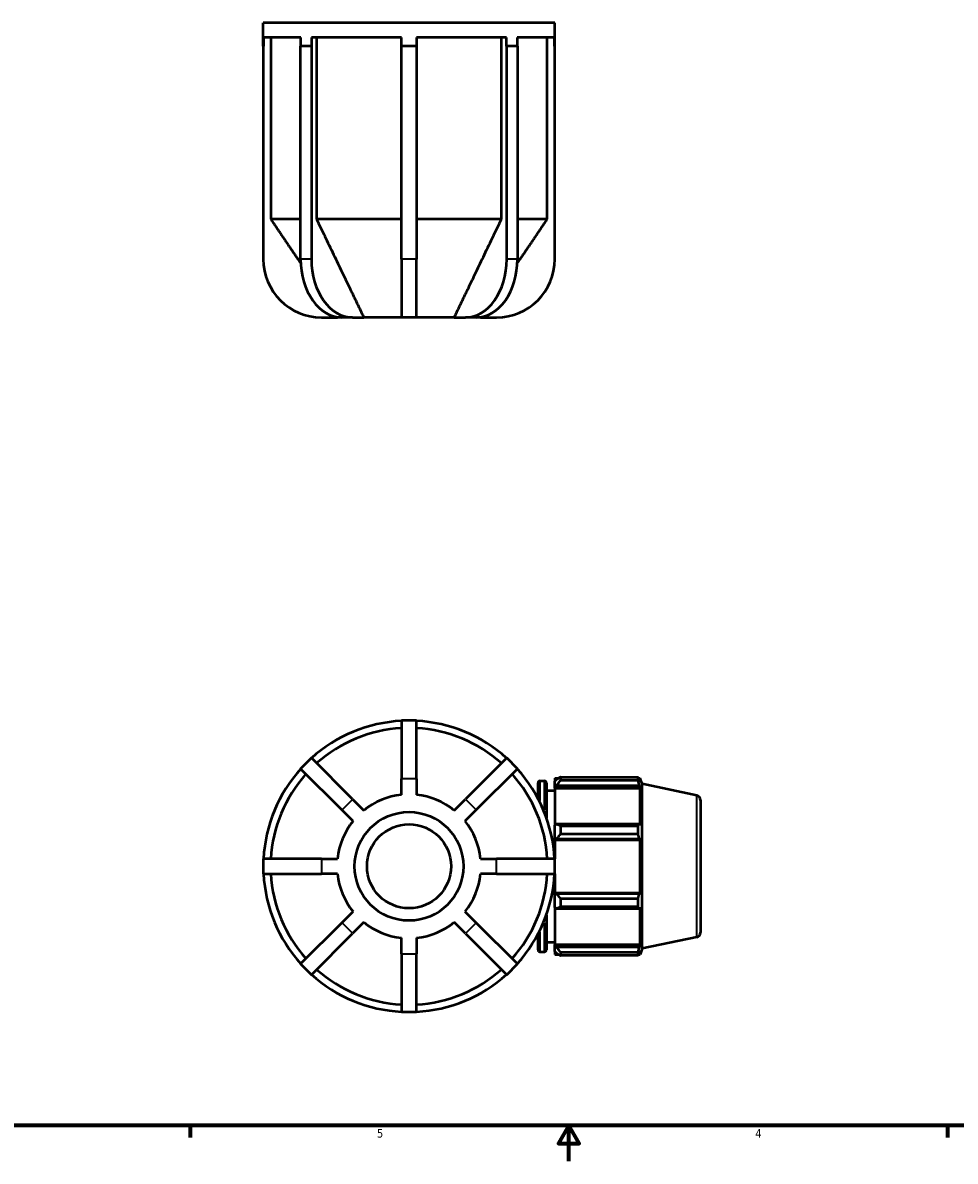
# Model space of a CAD drawing. Header units: inches. Extents: x 0.1 to 42.6, y 0.6 to 29.3.
# Tile 2 of 6: x 10.9 to 21.3, y 0.6 to 13.4. Entities that reach past the tile are written whole.
import ezdxf

# ---------------------------------------------------------------- set-up
doc = ezdxf.new("R2010")
doc.units = ezdxf.units.IN
doc.header["$MEASUREMENT"] = 0
for name, color, linetype, lineweight in [('Border (ANSI)', 7, 'Continuous', 70), ('Visible (ANSI)', 7, 'Continuous', 50), ('Visible Narrow (ANSI)', 7, 'Continuous', 35)]:
    doc.layers.add(name, color=color, linetype=linetype, lineweight=lineweight)
doc.styles.add('Note Text (ANSI)', font='tahoma.ttf')

# ---------------------------------------------------------------- blocks, each defined once
blk = doc.blocks.new('Borders Default Border')
at = {"layer": 'Border (ANSI)'}
for p, q in [((12.75, 1), (12.75, 0.866)), ((21.25, 1), (21.25, 0.866))]:
    blk.add_line(p, q, dxfattribs=at)
at = {"layer": 'Border (ANSI)', "flags": 128}
for points in [[(0.5, 1), (0.5, 21), (33.5, 21), (33.5, 1), (0.5, 1)], [(17, 0.6), (17, 1), (16.885, 0.8), (17.115, 0.8), (17, 1)]]:
    blk.add_lwpolyline(points, dxfattribs=at)
at = {"layer": 'Border (ANSI)', "color": 5, "true_color": 0x0000ff, "char_height": 0.0945, "attachment_point": 7, "style": 'Note Text (ANSI)'}
for s, insert in [('5', (14.847, 0.864)), ('4', (19.092, 0.866))]:
    blk.add_mtext(s, dxfattribs=dict(at, insert=insert))

msp = doc.modelspace()

# ---------------------------------------------------------------- linework, layer by layer
at = {"layer": 'Visible (ANSI)'}
for p, q in [((16.8419, 13.3785), (13.5719, 13.3785)), ((13.5719, 13.1169), (13.5719, 13.3785)), ((16.8419, 13.1169), (16.8419, 13.3785)), ((13.5741, 13.215), (13.5741, 13.1169)), ((13.9921, 13.215), (13.5741, 13.215)), ((13.6559, 13.215), (13.6559, 11.1735)), ((13.9921, 13.1169), (13.9921, 13.215)), ((14.1125, 13.215), (14.1125, 13.1169)), ((15.1217, 13.215), (14.1125, 13.215)), ((14.1704, 13.215), (14.1704, 11.1735)), ((15.1217, 13.1169), (15.1217, 13.215)), ((15.2921, 13.215), (15.2921, 13.1169)), ((16.3012, 13.215), (15.2921, 13.215)), ((16.2433, 11.1735), (16.2433, 13.215)), ((16.3012, 13.1169), (16.3012, 13.215)), ((16.4216, 13.215), (16.4216, 13.1169)), ((16.8396, 13.215), (16.4216, 13.215)), ((16.7578, 11.1735), (16.7578, 13.215)), ((16.8396, 13.1169), (16.8396, 13.215)), ((13.5741, 13.1169), (13.5719, 13.1169)), ((13.5719, 13.1169), (13.5719, 10.725)), ((14.0507, 13.1169), (13.9905, 13.1169)), ((13.9905, 10.725), (13.9905, 13.1169)), ((14.111, 13.1169), (14.0507, 13.1169)), ((14.1125, 13.1169), (14.111, 13.1169)), ((14.111, 13.1169), (14.111, 10.725)), ((15.2069, 13.1169), (15.1217, 13.1169)), ((15.1217, 10.725), (15.1217, 13.1169)), ((15.2921, 13.1169), (15.2069, 13.1169)), ((15.2921, 13.1169), (15.2921, 10.725)), ((16.3027, 13.1169), (16.3012, 13.1169)), ((16.363, 13.1169), (16.3027, 13.1169)), ((16.3027, 10.725), (16.3027, 13.1169)), ((16.4232, 13.1169), (16.363, 13.1169)), ((16.4232, 13.1169), (16.4232, 10.725)), ((16.8419, 13.1169), (16.8396, 13.1169)), ((16.8419, 10.725), (16.8419, 13.1169)), ((13.9905, 11.1735), (13.6559, 11.1735)), ((15.1217, 11.1735), (14.1704, 11.1735)), ((16.2433, 11.1735), (15.2921, 11.1735)), ((16.7578, 11.1735), (16.4232, 11.1735)), ((15.1217, 10.725), (15.1217, 10.071)), ((15.2921, 10.071), (15.2921, 10.725)), ((14.2259, 10.071), (14.404, 10.071)), ((14.4529, 10.071), (14.404, 10.071)), ((14.5734, 10.071), (14.4529, 10.071)), ((14.5734, 10.071), (14.6994, 10.071)), ((15.1217, 10.071), (14.6994, 10.071)), ((15.2921, 10.071), (15.1217, 10.071)), ((15.7143, 10.071), (15.2921, 10.071)), ((15.7143, 10.071), (15.8403, 10.071)), ((15.9608, 10.071), (15.8403, 10.071)), ((16.0097, 10.071), (15.9608, 10.071)), ((16.0097, 10.071), (16.1879, 10.071)), ((15.1217, 5.5453), (15.1217, 4.8913)), ((15.2921, 5.5453), (15.1217, 5.5453)), ((15.2921, 4.8913), (15.2921, 5.5453)), ((14.111, 5.1267), (13.9905, 5.0062)), ((14.5734, 4.6642), (14.111, 5.1267)), ((16.3027, 5.1267), (15.8403, 4.6642)), ((16.4232, 5.0062), (16.3027, 5.1267)), ((13.9905, 5.0062), (14.4529, 4.5437)), ((15.9608, 4.5437), (16.4232, 5.0062)), ((15.1217, 4.7132), (15.1217, 4.8913)), ((15.2921, 4.8913), (15.2921, 4.7132)), ((16.6759, 4.8688), (16.7275, 4.8688)), ((16.8419, 4.9008), (16.8419, 4.8651)), ((16.8419, 4.9008), (16.8872, 4.9008)), ((16.8632, 4.8854), (16.8419, 4.8651)), ((16.8419, 4.7983), (16.8419, 4.8651)), ((16.9058, 4.9124), (16.9058, 4.8739)), ((16.9058, 4.9124), (17.7772, 4.9124)), ((17.7772, 4.8739), (16.9058, 4.8739)), ((17.7772, 4.8739), (17.7772, 4.9124)), ((17.7832, 4.9008), (17.8014, 4.9008)), ((17.8014, 4.8549), (17.791, 4.8854)), ((17.8014, 4.8549), (17.8014, 4.9008)), ((17.8229, 4.8348), (17.8014, 4.9008)), ((16.655, 4.6693), (16.655, 4.8479)), ((16.7484, 4.8479), (16.7484, 4.4551)), ((16.7484, 4.7623), (16.8419, 4.7623)), ((16.8419, 4.7983), (16.8632, 4.8172)), ((16.8419, 4.7889), (16.8419, 4.7983)), ((16.8419, 4.7889), (16.8419, 4.3726)), ((16.8419, 4.7889), (17.8014, 4.7889)), ((16.8632, 4.8172), (17.791, 4.8172)), ((17.791, 4.8172), (17.8014, 4.7889)), ((17.8014, 4.3677), (17.8014, 4.7889)), ((17.8229, 2.9859), (17.8229, 4.8348)), ((18.4354, 4.7046), (17.8229, 4.8348)), ((14.5734, 4.6642), (14.6994, 4.5383)), ((15.7143, 4.5383), (15.8403, 4.6642)), ((18.4769, 4.6533), (18.4769, 3.1673)), ((14.5789, 4.4178), (14.4529, 4.5437)), ((15.9608, 4.5437), (15.8348, 4.4178)), ((16.8632, 4.3824), (16.8419, 4.3726)), ((16.8419, 4.2114), (16.8419, 4.3726)), ((17.791, 4.3824), (16.8632, 4.3824)), ((16.9058, 4.3639), (16.9058, 4.2709)), ((16.9058, 4.3639), (17.7772, 4.3639)), ((17.7772, 4.2709), (17.7772, 4.3639)), ((17.8014, 4.3677), (17.791, 4.3824)), ((16.8419, 4.2114), (16.8632, 4.2178)), ((16.8632, 4.2178), (17.791, 4.2178)), ((17.7772, 4.2709), (16.9058, 4.2709)), ((17.791, 4.2178), (17.8014, 4.2081)), ((16.8419, 4.2081), (16.8419, 4.2114)), ((16.8419, 4.2081), (16.8419, 3.9955)), ((16.8419, 4.2081), (17.8014, 4.2081)), ((17.8014, 3.6125), (17.8014, 4.2081)), ((14.2259, 3.9955), (13.5719, 3.9955)), ((13.5719, 3.9955), (13.5719, 3.8251)), ((14.2259, 3.9955), (14.404, 3.9955)), ((16.0097, 3.9955), (16.1879, 3.9955)), ((16.8419, 3.9955), (16.1879, 3.9955)), ((16.8419, 3.8251), (16.8419, 3.9955)), ((13.5719, 3.8251), (14.2259, 3.8251)), ((14.404, 3.8251), (14.2259, 3.8251)), ((16.1879, 3.8251), (16.0097, 3.8251)), ((16.1879, 3.8251), (16.8419, 3.8251)), ((16.8419, 3.8251), (16.8419, 3.6125)), ((16.8419, 3.6093), (16.8419, 3.6125)), ((16.8419, 3.6125), (17.8014, 3.6125)), ((16.8419, 3.4481), (16.8419, 3.6093)), ((16.8632, 3.6029), (16.8419, 3.6093)), ((17.791, 3.6029), (16.8632, 3.6029)), ((17.8014, 3.6125), (17.791, 3.6029)), ((16.9058, 3.5497), (16.9058, 3.4567)), ((16.9058, 3.5497), (17.7772, 3.5497)), ((17.7772, 3.4567), (16.9058, 3.4567)), ((17.7772, 3.4567), (17.7772, 3.5497)), ((17.791, 3.4382), (17.8014, 3.453)), ((17.8014, 3.0318), (17.8014, 3.453)), ((14.4529, 3.2769), (14.5789, 3.4028)), ((15.8348, 3.4028), (15.9608, 3.2769)), ((16.7484, 3.3655), (16.7484, 2.9728)), ((16.8419, 3.4481), (16.8632, 3.4382)), ((16.8419, 3.4481), (16.8419, 3.0318)), ((16.8632, 3.4382), (17.791, 3.4382)), ((14.4529, 3.2769), (13.9905, 2.8144)), ((14.6994, 3.2823), (14.5734, 3.1564)), ((15.8403, 3.1564), (15.7143, 3.2823)), ((16.4232, 2.8144), (15.9608, 3.2769)), ((14.111, 2.694), (14.5734, 3.1564)), ((15.1217, 2.9293), (15.1217, 3.1074)), ((15.2921, 3.1074), (15.2921, 2.9293)), ((15.8403, 3.1564), (16.3027, 2.694)), ((16.655, 2.9728), (16.655, 3.1513)), ((18.4354, 3.1161), (17.8229, 2.9859)), ((16.6759, 2.9518), (16.7275, 2.9518)), ((16.7484, 3.0583), (16.8419, 3.0583)), ((16.8419, 3.0223), (16.8419, 3.0318)), ((16.8419, 3.0318), (17.8014, 3.0318)), ((16.8419, 2.9555), (16.8419, 3.0223)), ((16.8632, 3.0034), (16.8419, 3.0223)), ((16.8419, 2.9555), (16.8632, 2.9352)), ((16.8419, 2.9555), (16.8419, 2.9199)), ((17.791, 3.0034), (16.8632, 3.0034)), ((16.9058, 2.9467), (16.9058, 2.9082)), ((16.9058, 2.9467), (17.7772, 2.9467)), ((17.7772, 2.9082), (17.7772, 2.9467)), ((17.8014, 3.0318), (17.791, 3.0034)), ((17.791, 2.9352), (17.8014, 2.9657)), ((17.8229, 2.9859), (17.8014, 2.9199)), ((17.8014, 2.9199), (17.8014, 2.9657)), ((13.9905, 2.8144), (14.111, 2.694)), ((15.1217, 2.9293), (15.1217, 2.2753)), ((15.2921, 2.2753), (15.2921, 2.9293)), ((16.3027, 2.694), (16.4232, 2.8144)), ((16.8419, 2.9199), (16.8872, 2.9199)), ((17.7772, 2.9082), (16.9058, 2.9082)), ((17.7832, 2.9199), (17.8014, 2.9199)), ((15.1217, 2.2753), (15.2921, 2.2753))]:
    msp.add_line(p, q, dxfattribs=at)
for radius in [0.61, 0.4713]:
    msp.add_circle((15.2069, 3.9103), radius, dxfattribs=at)
for centre, radius, start, end in [((14.2259, 10.725), 0.654, 180, 270), ((16.1879, 10.725), 0.654, 270, 0), ((15.2069, 3.9103), 1.635, 92.98704, 132.01296), ((15.2069, 3.9103), 1.635, 47.98704, 87.01296), ((15.2069, 3.9103), 1.5532, 93.14441, 131.85559), ((15.2069, 3.9103), 1.5532, 48.14441, 86.85559), ((15.2069, 3.9103), 1.635, 137.98704, 177.01296), ((15.2069, 3.9103), 1.635, 2.98704, 42.01296), ((15.2069, 3.9103), 1.5533, 138.14441, 176.85559), ((15.2069, 3.9103), 1.5533, 3.14441, 41.85559), ((16.6759, 4.8479), 0.0209, 90, 180), ((16.7275, 4.8479), 0.0209, 0, 90), ((15.2069, 3.9103), 0.8074, 96.05735, 128.94265), ((15.2069, 3.9103), 0.8074, 51.05735, 83.94265), ((18.4245, 4.6533), 0.0524, 0, 78), ((15.2069, 3.9103), 0.8074, 141.05735, 173.94265), ((15.2069, 3.9103), 0.8074, 6.05735, 38.94265), ((15.2069, 3.9103), 1.635, 182.98704, 222.01296), ((15.2069, 3.9103), 1.5532, 183.14441, 221.85559), ((15.2069, 3.9103), 0.8074, 186.05735, 218.94265), ((15.2069, 3.9103), 0.8074, 321.05735, 353.94265), ((15.2069, 3.9103), 1.5532, 318.14441, 356.85559), ((15.2069, 3.9103), 1.635, 317.98704, 357.01296), ((15.2069, 3.9103), 0.8074, 231.05735, 263.94265), ((15.2069, 3.9103), 0.8074, 276.05735, 308.94265), ((18.4245, 3.1673), 0.0524, 282, 0), ((16.6759, 2.9728), 0.0209, 180, 270), ((16.7275, 2.9728), 0.0209, 270, 0), ((15.2069, 3.9103), 1.635, 227.98704, 267.01296), ((15.2069, 3.9103), 1.5532, 228.14441, 266.85559), ((15.2069, 3.9103), 1.5533, 273.14441, 311.85559), ((15.2069, 3.9103), 1.635, 272.98704, 312.01296)]:
    msp.add_arc(centre, radius, start, end, dxfattribs=at)
for centre, start_param, end_param in [((14.4529, 10.725), 4.712389, 6.2831853), ((14.5734, 10.725), 4.712389, 6.2831853), ((15.8403, 10.725), 0, 1.5707963), ((15.9608, 10.725), 0, 1.5707963)]:
    msp.add_ellipse(centre, major_axis=(0, -0.654), ratio=0.7071068, start_param=start_param, end_param=end_param, dxfattribs=at)
for points, weights in [([(13.6559, 11.1735), (13.8441, 10.8958), (13.9917, 10.6782)], [1, 1.02009659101, 1.02532601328]), ([(14.1704, 11.1735), (14.5185, 10.447), (14.6994, 10.071)], [1, 1.05433085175, 1]), ([(15.7143, 10.071), (15.8952, 10.447), (16.2433, 11.1735)], [1, 1.05433085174, 1]), ([(16.422, 10.6782), (16.5696, 10.8958), (16.7578, 11.1735)], [1.02532601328, 1.02009659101, 1]), ([(14.4012, 10.0751), (14.4026, 10.073), (14.404, 10.071)], [1.00055960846, 1.00028126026, 1]), ([(16.0097, 10.071), (16.0111, 10.073), (16.0125, 10.0751)], [1, 1.00028126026, 1.00055960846]), ([(16.9058, 4.9124), (16.8836, 4.8986), (16.8632, 4.8854)], [1.01558926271, 1.01110079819, 1.00581043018]), ([(16.8632, 4.8172), (16.8836, 4.845), (16.9058, 4.8739)], [1.00581043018, 1.01110079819, 1.01558926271]), ([(17.7772, 4.9124), (17.7844, 4.8986), (17.791, 4.8854)], [1, 1.00150223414, 1.00218794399]), ([(17.791, 4.8172), (17.7844, 4.845), (17.7772, 4.8739)], [1.00218794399, 1.00150223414, 1]), ([(16.9058, 4.3639), (16.8836, 4.3733), (16.8632, 4.3824)], [1.01558926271, 1.01110079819, 1.00581043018]), ([(17.7772, 4.3639), (17.7844, 4.3733), (17.791, 4.3824)], [1, 1.00150223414, 1.00218794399]), ([(16.8632, 4.2178), (16.8836, 4.2438), (16.9058, 4.2709)], [1.00581043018, 1.01110079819, 1.01558926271]), ([(17.791, 4.2178), (17.7844, 4.2438), (17.7772, 4.2709)], [1.00218794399, 1.00150223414, 1]), ([(16.9058, 3.5497), (16.8836, 3.5768), (16.8632, 3.6029)], [1.01558926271, 1.01110079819, 1.00581043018]), ([(17.7772, 3.5497), (17.7844, 3.5768), (17.791, 3.6029)], [1, 1.00150223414, 1.00218794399]), ([(16.8632, 3.4382), (16.8836, 3.4473), (16.9058, 3.4567)], [1.00581043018, 1.01110079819, 1.01558926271]), ([(17.791, 3.4382), (17.7844, 3.4473), (17.7772, 3.4567)], [1.00218794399, 1.00150223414, 1]), ([(16.9058, 2.9467), (16.8836, 2.9757), (16.8632, 3.0034)], [1.01558926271, 1.01110079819, 1.00581043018]), ([(17.7772, 2.9467), (17.7844, 2.9757), (17.791, 3.0034)], [1, 1.00150223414, 1.00218794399]), ([(16.8632, 2.9352), (16.8836, 2.922), (16.9058, 2.9082)], [1.00581043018, 1.01110079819, 1.01558926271]), ([(17.791, 2.9352), (17.7844, 2.922), (17.7772, 2.9082)], [1.00218794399, 1.00150223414, 1])]:
    msp.add_rational_spline(points, weights, degree=2, dxfattribs=at)
at = {"layer": 'Visible Narrow (ANSI)'}
for p, q in [((14.105, 10.725), (13.9965, 10.725)), ((15.2835, 10.725), (15.1302, 10.725)), ((16.4172, 10.725), (16.3088, 10.725)), ((15.2835, 4.8913), (15.1302, 4.8913)), ((16.6759, 4.8682), (16.6759, 4.6505)), ((16.7275, 4.5438), (16.7275, 4.8679)), ((14.5674, 4.6582), (14.459, 4.5498)), ((15.9547, 4.5498), (15.8463, 4.6582)), ((18.4354, 3.1258), (18.4354, 4.6948)), ((14.2259, 3.987), (14.2259, 3.8336)), ((16.1879, 3.8336), (16.1879, 3.987)), ((14.459, 3.2709), (14.5674, 3.1624)), ((15.8463, 3.1624), (15.9547, 3.2709)), ((16.7275, 2.9528), (16.7275, 3.2768)), ((16.6759, 3.1701), (16.6759, 2.9524)), ((15.1302, 2.9293), (15.2835, 2.9293))]:
    msp.add_line(p, q, dxfattribs=at)

# ---------------------------------------------------------------- block references
msp.add_blockref('Borders Default Border', (0, 0))

doc.saveas('drawing.dxf')
